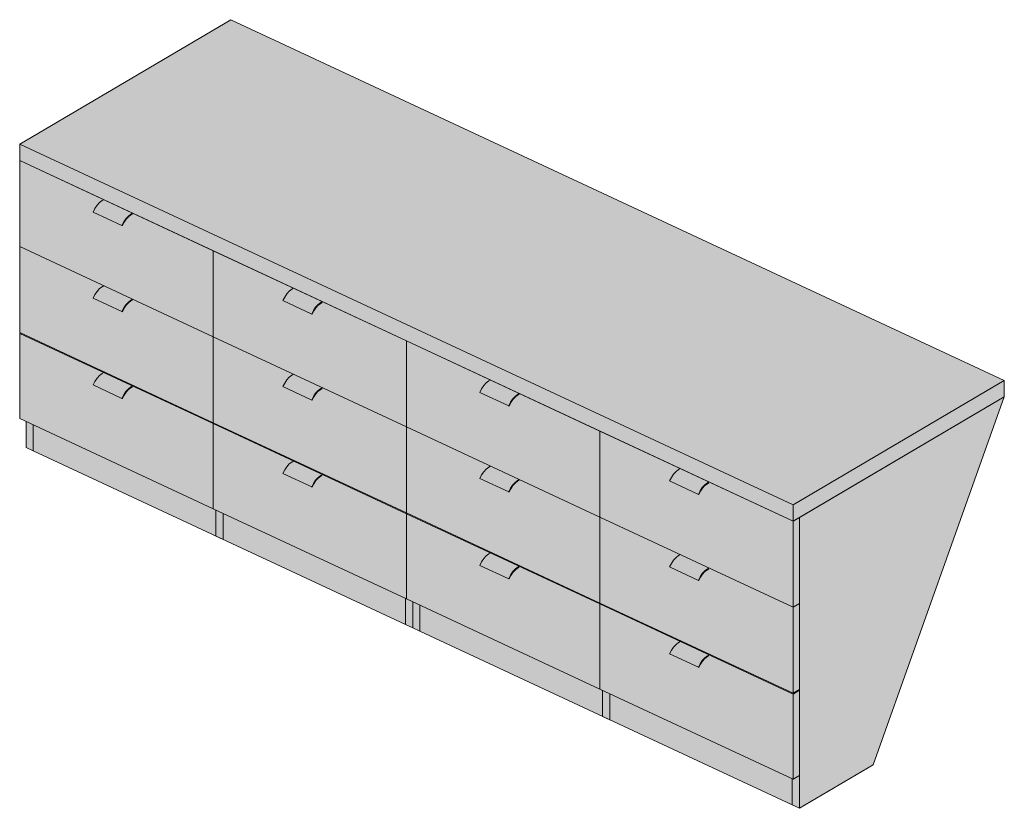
# Model space of a CAD drawing. Header units: centimetres. Extents: x 24553 to 27240, y -3028 to 11849.
# Tile 2 of 4: x 24553 to 24758, y -2731 to -2567. Entities that reach past the tile are written whole.
import ezdxf

# ---------------------------------------------------------------- set-up
doc = ezdxf.new("R2010")
doc.units = ezdxf.units.CM
doc.layers.add('A-GENM', color=13, linetype='Continuous', lineweight=18)

# ---------------------------------------------------------------- blocks, each defined once
blk = doc.blocks.new('FURN_Med_E25-S-09 - E25-S-09-9183737-E25-S-09-1')
at = {"layer": 'A-GENM'}
for points in [[(24713.8, -2667.82), (24757.67, -2641.96), (24597.05, -2567.01), (24553.19, -2592.86), (24706.01, -2664.18)], [(24713.8, -2671.23), (24713.8, -2667.82), (24553.19, -2592.86), (24553.19, -2596.27), (24706.51, -2667.82)], [(24593.34, -2632.89), (24593.34, -2615.01), (24576.63, -2607.21), (24576.63, -2607.38), (24576.29, -2607.57), (24575.75, -2607.99), (24575.24, -2608.57), (24574.88, -2609.11), (24574.54, -2609.81), (24574.43, -2609.78), (24568.46, -2606.99), (24568.81, -2606.25), (24569.26, -2605.58), (24569.77, -2605.02), (24570.32, -2604.61), (24570.65, -2604.42), (24553.19, -2596.27), (24553.19, -2614.15), (24589.73, -2631.2)], [(24574.43, -2609.78), (24574.79, -2609.04), (24575.24, -2608.37), (24575.75, -2607.81), (24576.29, -2607.4), (24570.32, -2604.61), (24569.77, -2605.02), (24569.17, -2605.71), (24568.81, -2606.25), (24568.46, -2606.99), (24572.84, -2609.04)], [(24576.29, -2607.4), (24576.63, -2607.21), (24570.65, -2604.42), (24570.32, -2604.61), (24570.72, -2604.8)], [(24574.54, -2609.81), (24574.93, -2609.04), (24575.4, -2608.37), (24575.9, -2607.86), (24576.47, -2607.47), (24576.63, -2607.38), (24576.63, -2607.21), (24576.29, -2607.4), (24575.75, -2607.81), (24575.16, -2608.49), (24574.75, -2609.11), (24574.43, -2609.78)], [(24593.34, -2650.77), (24593.34, -2632.89), (24576.63, -2625.09), (24576.63, -2625.26), (24576.29, -2625.45), (24575.75, -2625.87), (24575.24, -2626.45), (24574.88, -2626.99), (24574.54, -2627.69), (24574.35, -2627.62), (24568.46, -2624.87), (24568.81, -2624.13), (24569.26, -2623.46), (24569.77, -2622.9), (24570.32, -2622.49), (24570.65, -2622.3), (24553.19, -2614.15), (24553.19, -2632.03), (24591.67, -2649.99)], [(24633.5, -2651.63), (24633.5, -2633.75), (24616.03, -2625.6), (24616.03, -2625.77), (24615.57, -2626.06), (24615.16, -2626.38), (24614.64, -2626.96), (24614.29, -2627.5), (24613.95, -2628.2), (24613.84, -2628.17), (24607.86, -2625.38), (24608.22, -2624.64), (24608.67, -2623.97), (24609.18, -2623.41), (24609.72, -2623), (24610.06, -2622.81), (24593.34, -2615.01), (24593.34, -2632.89), (24629.98, -2649.99)], [(24574.43, -2627.66), (24574.79, -2626.92), (24575.24, -2626.25), (24575.75, -2625.69), (24576.29, -2625.28), (24570.32, -2622.49), (24569.76, -2622.91), (24569.26, -2623.46), (24568.81, -2624.13), (24568.46, -2624.87), (24574.35, -2627.62)], [(24576.29, -2625.28), (24576.63, -2625.09), (24570.65, -2622.3), (24570.32, -2622.49)], [(24613.84, -2628.17), (24614.2, -2627.43), (24614.64, -2626.76), (24615.16, -2626.2), (24615.7, -2625.79), (24609.72, -2623), (24609.18, -2623.41), (24608.58, -2624.1), (24608.22, -2624.64), (24607.86, -2625.38), (24609.72, -2626.25)], [(24615.7, -2625.79), (24616.03, -2625.6), (24610.06, -2622.81), (24609.72, -2623), (24615.57, -2625.73)], [(24574.54, -2627.69), (24574.93, -2626.92), (24575.4, -2626.25), (24575.9, -2625.74), (24576.47, -2625.35), (24576.63, -2625.26), (24576.63, -2625.09), (24576.29, -2625.28), (24575.75, -2625.69), (24575.16, -2626.36), (24574.75, -2626.99), (24574.43, -2627.66)], [(24613.95, -2628.2), (24614.33, -2627.43), (24614.81, -2626.76), (24615.3, -2626.27), (24615.7, -2625.96), (24616.03, -2625.77), (24616.03, -2625.6), (24615.57, -2625.89), (24615.16, -2626.2), (24614.57, -2626.87), (24614.16, -2627.5), (24613.84, -2628.17)], [(24593.34, -2650.94), (24593.5, -2650.84), (24553.35, -2632.1), (24553.19, -2632.2), (24592.98, -2650.77)], [(24593.34, -2668.65), (24593.34, -2650.94), (24576.63, -2643.14), (24576.63, -2643.31), (24576.29, -2643.5), (24575.75, -2643.92), (24575.24, -2644.5), (24574.88, -2645.04), (24574.54, -2645.74), (24574.43, -2645.71), (24568.46, -2642.92), (24568.81, -2642.18), (24569.26, -2641.51), (24569.77, -2640.95), (24570.32, -2640.54), (24570.65, -2640.35), (24553.19, -2632.2), (24553.19, -2649.91), (24576.57, -2660.82)], [(24633.5, -2669.51), (24633.5, -2651.63), (24616.03, -2643.48), (24616.03, -2643.65), (24615.57, -2643.94), (24615.16, -2644.26), (24614.64, -2644.84), (24614.29, -2645.38), (24613.95, -2646.08), (24613.84, -2646.05), (24607.86, -2643.26), (24608.22, -2642.52), (24608.67, -2641.85), (24609.18, -2641.29), (24609.72, -2640.88), (24610.06, -2640.69), (24593.34, -2632.89), (24593.34, -2650.77), (24628.49, -2667.17)], [(24673.65, -2670.37), (24673.65, -2652.49), (24656.93, -2644.69), (24656.93, -2644.86), (24656.6, -2645.05), (24656.06, -2645.47), (24655.55, -2646.05), (24655.19, -2646.59), (24654.85, -2647.29), (24654.74, -2647.26), (24648.76, -2644.47), (24649.12, -2643.73), (24649.57, -2643.06), (24650.08, -2642.5), (24650.63, -2642.09), (24650.96, -2641.9), (24633.5, -2633.75), (24633.5, -2651.63), (24667.25, -2667.38)], [(24574.43, -2645.71), (24574.79, -2644.97), (24575.24, -2644.3), (24575.75, -2643.74), (24576.29, -2643.33), (24570.32, -2640.54), (24569.76, -2640.96), (24569.26, -2641.51), (24568.75, -2642.32), (24568.46, -2642.92), (24573.98, -2645.5)], [(24576.29, -2643.33), (24576.63, -2643.14), (24570.65, -2640.35), (24570.32, -2640.54), (24572.28, -2641.46)], [(24613.84, -2646.05), (24614.2, -2645.31), (24614.64, -2644.64), (24615.16, -2644.08), (24615.7, -2643.67), (24609.72, -2640.88), (24609.11, -2641.37), (24608.67, -2641.85), (24608.22, -2642.52), (24607.86, -2643.26), (24609.72, -2644.13)], [(24615.7, -2643.67), (24616.03, -2643.48), (24610.06, -2640.69), (24609.72, -2640.88), (24615.57, -2643.61)], [(24656.6, -2644.88), (24656.93, -2644.69), (24650.96, -2641.9), (24650.63, -2642.09), (24654.33, -2643.82)], [(24713.8, -2671.23), (24757.67, -2645.37), (24757.67, -2641.96), (24713.8, -2667.82)], [(24574.54, -2645.74), (24574.93, -2644.97), (24575.4, -2644.3), (24575.9, -2643.79), (24576.47, -2643.4), (24576.63, -2643.31), (24576.63, -2643.14), (24576.29, -2643.33), (24575.75, -2643.74), (24575.16, -2644.41), (24574.75, -2645.04), (24574.43, -2645.71)], [(24613.95, -2646.08), (24614.33, -2645.31), (24614.81, -2644.64), (24615.28, -2644.16), (24615.7, -2643.84), (24616.03, -2643.65), (24616.03, -2643.48), (24615.57, -2643.77), (24615.16, -2644.08), (24614.57, -2644.75), (24614.16, -2645.38), (24613.84, -2646.05)], [(24654.74, -2647.26), (24655.1, -2646.51), (24655.55, -2645.84), (24656.06, -2645.29), (24656.6, -2644.88), (24650.63, -2642.09), (24650.08, -2642.5), (24649.48, -2643.19), (24649.12, -2643.73), (24648.76, -2644.47), (24654.33, -2647.07)], [(24654.85, -2647.29), (24655.24, -2646.51), (24655.71, -2645.84), (24656.21, -2645.34), (24656.78, -2644.95), (24656.93, -2644.86), (24656.93, -2644.69), (24656.6, -2644.88), (24656.06, -2645.29), (24655.47, -2645.96), (24655.06, -2646.59), (24654.74, -2647.26)], [(24715.13, -2730.89), (24730.42, -2721.88), (24757.67, -2645.37), (24715.13, -2670.44), (24715.13, -2724.87)], [(24556.01, -2656.63), (24556.01, -2651.23), (24554.52, -2650.53), (24554.52, -2655.94)], [(24633.33, -2692.72), (24633.33, -2687.31), (24556.01, -2651.23), (24556.01, -2656.63), (24630.69, -2691.49)], [(24633.5, -2669.68), (24633.66, -2669.58), (24593.5, -2650.84), (24593.34, -2650.94), (24633.13, -2669.51)], [(24633.5, -2687.39), (24633.5, -2669.68), (24616.03, -2661.53), (24616.03, -2661.7), (24615.57, -2661.99), (24615.16, -2662.31), (24614.64, -2662.89), (24614.29, -2663.43), (24613.95, -2664.13), (24613.84, -2664.1), (24607.86, -2661.31), (24608.22, -2660.57), (24608.67, -2659.9), (24609.18, -2659.34), (24609.72, -2658.93), (24610.06, -2658.74), (24593.34, -2650.94), (24593.34, -2668.65), (24633.33, -2687.31)], [(24673.65, -2688.25), (24673.65, -2670.37), (24656.93, -2662.57), (24656.93, -2662.74), (24656.6, -2662.93), (24656.06, -2663.35), (24655.55, -2663.93), (24655.19, -2664.47), (24654.85, -2665.17), (24654.66, -2665.1), (24648.76, -2662.35), (24649.12, -2661.61), (24649.57, -2660.94), (24650.11, -2660.36), (24650.63, -2659.97), (24650.96, -2659.78), (24633.5, -2651.63), (24633.5, -2669.51), (24667.25, -2685.26)], [(24713.8, -2689.11), (24713.8, -2671.23), (24696.34, -2663.08), (24696.34, -2663.25), (24696.01, -2663.44), (24695.46, -2663.86), (24694.95, -2664.44), (24694.59, -2664.98), (24694.26, -2665.68), (24694.15, -2665.65), (24688.17, -2662.86), (24688.53, -2662.12), (24688.98, -2661.45), (24689.49, -2660.89), (24690.03, -2660.48), (24690.37, -2660.29), (24673.65, -2652.49), (24673.65, -2670.37), (24706.01, -2685.47)], [(24613.84, -2664.1), (24614.2, -2663.36), (24614.64, -2662.69), (24615.16, -2662.13), (24615.7, -2661.72), (24609.72, -2658.93), (24609.18, -2659.34), (24608.67, -2659.9), (24608.15, -2660.71), (24607.86, -2661.31), (24613.39, -2663.89)], [(24615.7, -2661.72), (24616.03, -2661.53), (24610.06, -2658.74), (24609.72, -2658.93), (24615.57, -2661.66)], [(24654.74, -2665.14), (24655.1, -2664.39), (24655.55, -2663.72), (24656.06, -2663.17), (24656.6, -2662.76), (24650.63, -2659.97), (24650.08, -2660.38), (24649.48, -2661.07), (24649.12, -2661.61), (24648.76, -2662.35), (24654.66, -2665.1)], [(24656.6, -2662.76), (24656.93, -2662.57), (24650.96, -2659.78), (24650.63, -2659.97), (24655.11, -2662.07)], [(24696.01, -2663.27), (24696.34, -2663.08), (24690.37, -2660.29), (24690.03, -2660.48), (24693.09, -2661.91)], [(24613.95, -2664.13), (24614.33, -2663.36), (24614.81, -2662.69), (24615.3, -2662.2), (24615.7, -2661.89), (24616.03, -2661.7), (24616.03, -2661.53), (24615.57, -2661.82), (24615.16, -2662.13), (24614.57, -2662.8), (24614.16, -2663.43), (24613.84, -2664.1)], [(24694.15, -2665.65), (24694.51, -2664.91), (24694.95, -2664.24), (24695.46, -2663.68), (24696.01, -2663.27), (24690.03, -2660.48), (24689.49, -2660.89), (24688.89, -2661.58), (24688.53, -2662.12), (24688.17, -2662.86), (24693.09, -2665.16)], [(24654.85, -2665.17), (24655.24, -2664.39), (24655.71, -2663.72), (24656.21, -2663.22), (24656.78, -2662.83), (24656.93, -2662.74), (24656.93, -2662.57), (24656.6, -2662.76), (24656.06, -2663.17), (24655.47, -2663.84), (24655.06, -2664.47), (24654.74, -2665.14)], [(24694.26, -2665.68), (24694.64, -2664.91), (24695.12, -2664.24), (24695.59, -2663.76), (24696.01, -2663.44), (24696.34, -2663.25), (24696.34, -2663.08), (24696.01, -2663.27), (24695.46, -2663.68), (24694.88, -2664.35), (24694.47, -2664.98), (24694.15, -2665.65)], [(24673.65, -2688.42), (24673.81, -2688.32), (24633.66, -2669.58), (24633.5, -2669.68), (24673.28, -2688.25)], [(24673.65, -2706.13), (24673.65, -2688.42), (24656.93, -2680.62), (24656.93, -2680.79), (24656.6, -2680.98), (24656.06, -2681.4), (24655.55, -2681.98), (24655.19, -2682.52), (24654.85, -2683.22), (24654.74, -2683.19), (24648.76, -2680.4), (24649.12, -2679.66), (24649.57, -2678.99), (24650.08, -2678.43), (24650.63, -2678.02), (24650.96, -2677.83), (24633.5, -2669.68), (24633.5, -2687.39), (24654.33, -2697.11)], [(24713.8, -2706.99), (24713.8, -2689.11), (24696.34, -2680.96), (24696.34, -2681.13), (24696.01, -2681.32), (24695.46, -2681.74), (24694.95, -2682.32), (24694.59, -2682.86), (24694.26, -2683.56), (24694.06, -2683.49), (24688.17, -2680.74), (24688.53, -2680), (24688.98, -2679.33), (24689.49, -2678.77), (24690.03, -2678.36), (24690.37, -2678.17), (24673.65, -2670.37), (24673.65, -2688.25), (24706.01, -2703.35)], [(24713.8, -2689.11), (24715.13, -2688.32), (24715.13, -2670.44), (24713.8, -2671.23), (24713.8, -2687.7)], [(24654.74, -2683.19), (24655.1, -2682.44), (24655.55, -2681.77), (24656.06, -2681.22), (24656.6, -2680.81), (24650.63, -2678.02), (24650.07, -2678.44), (24649.57, -2678.99), (24649.05, -2679.79), (24648.76, -2680.4), (24654.33, -2683)], [(24656.6, -2680.81), (24656.93, -2680.62), (24650.96, -2677.83), (24650.63, -2678.02), (24654.33, -2679.75)], [(24694.15, -2683.53), (24694.51, -2682.79), (24694.95, -2682.12), (24695.46, -2681.56), (24696.01, -2681.15), (24690.03, -2678.36), (24689.49, -2678.77), (24688.89, -2679.46), (24688.53, -2680), (24688.17, -2680.74), (24694.06, -2683.49)], [(24696.01, -2681.15), (24696.34, -2680.96), (24690.37, -2678.17), (24690.03, -2678.36), (24693.09, -2679.79)], [(24654.85, -2683.22), (24655.24, -2682.44), (24655.71, -2681.77), (24656.21, -2681.27), (24656.78, -2680.88), (24656.93, -2680.79), (24656.93, -2680.62), (24656.6, -2680.81), (24656.06, -2681.22), (24655.47, -2681.89), (24655.06, -2682.52), (24654.74, -2683.19)], [(24694.26, -2683.56), (24694.64, -2682.79), (24695.12, -2682.12), (24695.59, -2681.64), (24696.01, -2681.32), (24696.34, -2681.13), (24696.34, -2680.96), (24696.01, -2681.15), (24695.46, -2681.56), (24694.88, -2682.23), (24694.47, -2682.86), (24694.15, -2683.53)], [(24634.82, -2693.42), (24634.82, -2688.01), (24633.33, -2687.31), (24633.33, -2692.72), (24633.5, -2692.79)], [(24636.32, -2694.11), (24636.32, -2688.71), (24634.82, -2688.01), (24634.82, -2693.42)], [(24713.64, -2730.2), (24713.64, -2724.79), (24636.32, -2688.71), (24636.32, -2694.11), (24706.01, -2726.64)], [(24713.8, -2707.16), (24715.13, -2706.37), (24714.97, -2706.3), (24713.8, -2706.99), (24673.81, -2688.32), (24673.65, -2688.42), (24713.44, -2706.99)], [(24713.8, -2724.87), (24713.8, -2707.16), (24696.34, -2699.01), (24696.34, -2699.18), (24696.01, -2699.37), (24695.46, -2699.79), (24694.95, -2700.37), (24694.59, -2700.91), (24694.26, -2701.61), (24694.15, -2701.58), (24688.17, -2698.79), (24688.53, -2698.05), (24688.98, -2697.38), (24689.49, -2696.82), (24690.03, -2696.41), (24690.37, -2696.22), (24673.65, -2688.42), (24673.65, -2706.13), (24713.64, -2724.79)], [(24713.8, -2706.99), (24715.13, -2706.2), (24715.13, -2688.32), (24713.8, -2689.11), (24713.8, -2705.75)], [(24694.15, -2701.58), (24694.51, -2700.84), (24694.95, -2700.17), (24695.46, -2699.61), (24696.01, -2699.2), (24690.03, -2696.41), (24689.49, -2696.82), (24688.98, -2697.38), (24688.46, -2698.19), (24688.17, -2698.79), (24693.7, -2701.37)], [(24696.01, -2699.2), (24696.34, -2699.01), (24690.37, -2696.22), (24690.03, -2696.41), (24690.83, -2696.79)], [(24694.26, -2701.61), (24694.64, -2700.84), (24695.12, -2700.17), (24695.61, -2699.68), (24696.01, -2699.37), (24696.34, -2699.18), (24696.34, -2699.01), (24696.01, -2699.2), (24695.46, -2699.61), (24694.88, -2700.28), (24694.47, -2700.91), (24694.15, -2701.58)], [(24713.8, -2724.87), (24715.13, -2724.08), (24715.13, -2706.37), (24713.8, -2707.16), (24713.8, -2724.3)]]:
    blk.add_hatch(color=256, dxfattribs=at).paths.add_polyline_path(points)
h = blk.add_hatch(color=256, dxfattribs=at)
h.paths.add_polyline_path([(24715.13, -2730.89), (24715.13, -2724.08), (24713.8, -2724.87), (24713.64, -2724.79), (24713.64, -2730.2), (24714.97, -2730.82)])
h.paths.add_polyline_path([(24715.13, -2706.37), (24715.13, -2706.2), (24714.97, -2706.3)])
for p, q in [((24597.05, -2567.01), (24553.19, -2592.86)), ((24757.67, -2641.96), (24597.05, -2567.01)), ((24553.19, -2592.86), (24713.8, -2667.82)), ((24553.19, -2596.27), (24553.19, -2592.86)), ((24553.19, -2596.27), (24593.34, -2615.01)), ((24553.19, -2614.15), (24553.19, -2596.27)), ((24713.8, -2671.23), (24553.19, -2596.27)), ((24570.32, -2604.61), (24570.65, -2604.42)), ((24568.46, -2606.99), (24574.43, -2609.78)), ((24576.63, -2607.21), (24576.29, -2607.4)), ((24576.29, -2607.57), (24576.63, -2607.38)), ((24574.43, -2609.78), (24574.54, -2609.81)), ((24593.34, -2632.89), (24553.19, -2614.15)), ((24553.19, -2614.15), (24593.34, -2632.89)), ((24553.19, -2632.03), (24553.19, -2614.15)), ((24593.34, -2615.01), (24633.5, -2633.75)), ((24593.34, -2615.01), (24593.34, -2632.89)), ((24593.34, -2632.89), (24593.34, -2615.01)), ((24570.32, -2622.49), (24570.65, -2622.3)), ((24609.72, -2623), (24610.06, -2622.81)), ((24568.46, -2624.87), (24574.43, -2627.66)), ((24576.63, -2625.09), (24576.29, -2625.28)), ((24576.29, -2625.45), (24576.63, -2625.26)), ((24607.86, -2625.38), (24613.84, -2628.17)), ((24616.03, -2625.6), (24615.7, -2625.79)), ((24615.7, -2625.96), (24616.03, -2625.77)), ((24574.43, -2627.66), (24574.54, -2627.69)), ((24613.84, -2628.17), (24613.95, -2628.2)), ((24593.34, -2650.77), (24553.19, -2632.03)), ((24553.35, -2632.1), (24553.19, -2632.2)), ((24553.19, -2632.2), (24593.34, -2650.94)), ((24553.19, -2649.91), (24553.19, -2632.2)), ((24633.5, -2651.63), (24593.34, -2632.89)), ((24593.34, -2632.89), (24633.5, -2651.63)), ((24593.34, -2632.89), (24593.34, -2650.77)), ((24593.34, -2650.77), (24593.34, -2632.89)), ((24633.5, -2633.75), (24673.65, -2652.49)), ((24633.5, -2651.63), (24633.5, -2633.75)), ((24633.5, -2633.75), (24633.5, -2651.63)), ((24570.32, -2640.54), (24570.81, -2640.25)), ((24609.72, -2640.88), (24610.06, -2640.69)), ((24650.63, -2642.09), (24650.96, -2641.9)), ((24713.8, -2667.82), (24757.67, -2641.96)), ((24757.67, -2641.96), (24757.67, -2645.37)), ((24568.46, -2642.92), (24574.43, -2645.71)), ((24576.79, -2643.04), (24576.29, -2643.33)), ((24576.29, -2643.5), (24576.63, -2643.31)), ((24607.86, -2643.26), (24613.84, -2646.05)), ((24616.03, -2643.48), (24615.7, -2643.67)), ((24615.7, -2643.84), (24616.03, -2643.65)), ((24574.43, -2645.71), (24574.54, -2645.74)), ((24613.84, -2646.05), (24613.95, -2646.08)), ((24648.76, -2644.47), (24654.74, -2647.26)), ((24656.93, -2644.69), (24656.6, -2644.88)), ((24656.6, -2645.05), (24656.93, -2644.86)), ((24757.67, -2645.37), (24713.8, -2671.23)), ((24757.67, -2645.37), (24715.13, -2670.44)), ((24730.42, -2721.88), (24757.67, -2645.37)), ((24654.74, -2647.26), (24654.85, -2647.29)), ((24593.34, -2668.65), (24553.19, -2649.91)), ((24554.52, -2655.94), (24554.52, -2650.53)), ((24556.01, -2656.63), (24556.01, -2651.23)), ((24556.01, -2651.23), (24556.01, -2656.63)), ((24633.5, -2669.51), (24593.34, -2650.77)), ((24593.5, -2650.84), (24593.34, -2650.94)), ((24593.34, -2650.94), (24593.5, -2650.84)), ((24593.34, -2650.94), (24633.5, -2669.68)), ((24593.34, -2650.94), (24593.34, -2668.65)), ((24593.34, -2668.65), (24593.34, -2650.94)), ((24673.65, -2670.37), (24633.5, -2651.63)), ((24633.5, -2651.63), (24673.65, -2670.37)), ((24633.5, -2669.51), (24633.5, -2651.63)), ((24633.5, -2651.63), (24633.5, -2669.51)), ((24673.65, -2670.37), (24673.65, -2652.49)), ((24673.65, -2652.49), (24713.8, -2671.23)), ((24673.65, -2652.49), (24673.65, -2670.37)), ((24554.52, -2655.94), (24556.01, -2656.63)), ((24633.33, -2692.72), (24556.01, -2656.63)), ((24609.72, -2658.93), (24610.22, -2658.64)), ((24650.63, -2659.97), (24650.96, -2659.78)), ((24690.03, -2660.48), (24690.37, -2660.29)), ((24607.86, -2661.31), (24613.84, -2664.1)), ((24616.19, -2661.43), (24615.7, -2661.72)), ((24615.7, -2661.89), (24616.03, -2661.7)), ((24648.76, -2662.35), (24654.74, -2665.14)), ((24613.84, -2664.1), (24613.95, -2664.13)), ((24656.93, -2662.57), (24656.6, -2662.76)), ((24656.6, -2662.93), (24656.93, -2662.74)), ((24688.17, -2662.86), (24694.15, -2665.65)), ((24696.34, -2663.08), (24696.01, -2663.27)), ((24696.01, -2663.44), (24696.34, -2663.25)), ((24654.74, -2665.14), (24654.85, -2665.17)), ((24694.15, -2665.65), (24694.26, -2665.68)), ((24713.8, -2671.23), (24713.8, -2667.82)), ((24633.5, -2687.39), (24593.34, -2668.65)), ((24593.92, -2674.33), (24593.92, -2668.92)), ((24595.42, -2669.62), (24595.42, -2675.02)), ((24673.65, -2688.25), (24633.5, -2669.51)), ((24633.66, -2669.58), (24633.5, -2669.68)), ((24633.5, -2669.68), (24633.66, -2669.58)), ((24633.5, -2669.68), (24673.65, -2688.42)), ((24633.5, -2687.39), (24633.5, -2669.68)), ((24633.5, -2669.68), (24633.5, -2687.39)), ((24673.65, -2688.25), (24673.65, -2670.37)), ((24713.8, -2689.11), (24673.65, -2670.37)), ((24673.65, -2670.37), (24713.8, -2689.11)), ((24673.65, -2670.37), (24673.65, -2688.25)), ((24713.8, -2671.23), (24715.13, -2670.44)), ((24715.13, -2670.44), (24715.13, -2688.32)), ((24715.13, -2670.44), (24715.13, -2730.89)), ((24713.8, -2671.23), (24713.8, -2689.11)), ((24593.92, -2674.33), (24595.42, -2675.02)), ((24650.63, -2678.02), (24651.12, -2677.73)), ((24690.03, -2678.36), (24690.37, -2678.17)), ((24648.76, -2680.4), (24654.74, -2683.19)), ((24657.1, -2680.52), (24656.6, -2680.81)), ((24656.6, -2680.98), (24656.93, -2680.79)), ((24688.17, -2680.74), (24694.15, -2683.53)), ((24696.34, -2680.96), (24696.01, -2681.15)), ((24696.01, -2681.32), (24696.34, -2681.13)), ((24654.74, -2683.19), (24654.85, -2683.22)), ((24694.15, -2683.53), (24694.26, -2683.56)), ((24633.33, -2692.72), (24633.33, -2687.31)), ((24633.33, -2692.72), (24633.33, -2687.31)), ((24673.65, -2706.13), (24633.5, -2687.39)), ((24634.82, -2693.42), (24634.82, -2688.01)), ((24634.82, -2688.01), (24634.82, -2693.42)), ((24636.32, -2688.71), (24636.32, -2694.11)), ((24636.32, -2688.71), (24636.32, -2694.11)), ((24713.8, -2706.99), (24673.65, -2688.25)), ((24673.65, -2688.42), (24673.81, -2688.32)), ((24673.81, -2688.32), (24673.65, -2688.42)), ((24673.65, -2706.13), (24673.65, -2688.42)), ((24673.65, -2688.42), (24713.8, -2707.16)), ((24673.65, -2688.42), (24673.65, -2706.13)), ((24715.13, -2688.32), (24713.8, -2689.11)), ((24713.8, -2689.11), (24715.13, -2688.32)), ((24715.13, -2688.32), (24715.13, -2706.2)), ((24713.8, -2689.11), (24713.8, -2706.99)), ((24633.33, -2692.72), (24634.82, -2693.42)), ((24634.82, -2693.42), (24636.32, -2694.11)), ((24713.64, -2730.2), (24636.32, -2694.11)), ((24690.03, -2696.41), (24690.53, -2696.12)), ((24688.17, -2698.79), (24694.15, -2701.58)), ((24696.5, -2698.91), (24696.01, -2699.2)), ((24696.01, -2699.37), (24696.34, -2699.18)), ((24694.15, -2701.58), (24694.26, -2701.61)), ((24713.8, -2724.87), (24673.65, -2706.13)), ((24674.23, -2711.81), (24674.23, -2706.4)), ((24675.73, -2707.1), (24675.73, -2712.5)), ((24715.13, -2706.2), (24713.8, -2706.99)), ((24713.8, -2707.16), (24715.13, -2706.37)), ((24713.8, -2707.16), (24713.8, -2724.87)), ((24715.13, -2706.37), (24714.97, -2706.3)), ((24715.13, -2706.37), (24715.13, -2724.08)), ((24674.23, -2711.81), (24675.73, -2712.5)), ((24715.13, -2730.89), (24730.42, -2721.88)), ((24713.64, -2724.79), (24713.64, -2730.2)), ((24713.64, -2730.2), (24713.64, -2724.79)), ((24715.13, -2724.08), (24713.8, -2724.87)), ((24713.64, -2730.2), (24715.13, -2730.89))]:
    blk.add_line(p, q, dxfattribs=at)
for points in [[(24568.46, -2606.99, 0), (24568.81, -2606.25, 0), (24569.26, -2605.58, 0), (24569.77, -2605.02, 0), (24570.32, -2604.61, 0)], [(24576.29, -2607.4, 0), (24575.75, -2607.81, 0), (24575.24, -2608.37, 0), (24574.79, -2609.04, 0), (24574.43, -2609.78, 0)], [(24574.54, -2609.81, 0), (24574.88, -2609.11, 0), (24575.3, -2608.48, 0), (24575.78, -2607.96, 0), (24576.29, -2607.57, 0)], [(24568.46, -2624.87, 0), (24568.81, -2624.13, 0), (24569.26, -2623.46, 0), (24569.77, -2622.9, 0), (24570.32, -2622.49, 0)], [(24607.86, -2625.38, 0), (24608.22, -2624.64, 0), (24608.67, -2623.97, 0), (24609.18, -2623.41, 0), (24609.72, -2623, 0)], [(24576.29, -2625.28, 0), (24575.75, -2625.69, 0), (24575.24, -2626.25, 0), (24574.79, -2626.92, 0), (24574.43, -2627.66, 0)], [(24574.54, -2627.69, 0), (24574.88, -2626.99, 0), (24575.3, -2626.36, 0), (24575.78, -2625.84, 0), (24576.29, -2625.45, 0)], [(24615.7, -2625.79, 0), (24615.16, -2626.2, 0), (24614.64, -2626.76, 0), (24614.2, -2627.43, 0), (24613.84, -2628.17, 0)], [(24613.95, -2628.2, 0), (24614.29, -2627.5, 0), (24614.71, -2626.87, 0), (24615.19, -2626.35, 0), (24615.7, -2625.96, 0)], [(24568.46, -2642.92, 0), (24568.81, -2642.18, 0), (24569.26, -2641.51, 0), (24569.77, -2640.95, 0), (24570.32, -2640.54, 0)], [(24607.86, -2643.26, 0), (24608.22, -2642.52, 0), (24608.67, -2641.85, 0), (24609.18, -2641.29, 0), (24609.72, -2640.88, 0)], [(24576.29, -2643.33, 0), (24575.75, -2643.74, 0), (24575.24, -2644.3, 0), (24574.79, -2644.97, 0), (24574.43, -2645.71, 0)], [(24574.54, -2645.74, 0), (24574.88, -2645.04, 0), (24575.3, -2644.41, 0), (24575.78, -2643.89, 0), (24576.29, -2643.5, 0)], [(24615.7, -2643.67, 0), (24615.16, -2644.08, 0), (24614.64, -2644.64, 0), (24614.2, -2645.31, 0), (24613.84, -2646.05, 0)], [(24613.95, -2646.08, 0), (24614.29, -2645.38, 0), (24614.71, -2644.75, 0), (24615.19, -2644.23, 0), (24615.7, -2643.84, 0)], [(24648.76, -2644.47, 0), (24649.12, -2643.73, 0), (24649.57, -2643.06, 0), (24650.08, -2642.5, 0), (24650.63, -2642.09, 0)], [(24656.6, -2644.88, 0), (24656.06, -2645.29, 0), (24655.55, -2645.84, 0), (24655.1, -2646.51, 0), (24654.74, -2647.26, 0)], [(24654.85, -2647.29, 0), (24655.19, -2646.59, 0), (24655.61, -2645.96, 0), (24656.09, -2645.44, 0), (24656.6, -2645.05, 0)], [(24607.86, -2661.31, 0), (24608.22, -2660.57, 0), (24608.67, -2659.9, 0), (24609.18, -2659.34, 0), (24609.72, -2658.93, 0)], [(24648.76, -2662.35, 0), (24649.12, -2661.61, 0), (24649.57, -2660.94, 0), (24650.08, -2660.38, 0), (24650.63, -2659.97, 0)], [(24615.7, -2661.72, 0), (24615.16, -2662.13, 0), (24614.64, -2662.69, 0), (24614.2, -2663.36, 0), (24613.84, -2664.1, 0)], [(24613.95, -2664.13, 0), (24614.29, -2663.43, 0), (24614.71, -2662.8, 0), (24615.19, -2662.28, 0), (24615.7, -2661.89, 0)], [(24688.17, -2662.86, 0), (24688.53, -2662.12, 0), (24688.98, -2661.45, 0), (24689.49, -2660.89, 0), (24690.03, -2660.48, 0)], [(24656.6, -2662.76, 0), (24656.06, -2663.17, 0), (24655.55, -2663.72, 0), (24655.1, -2664.39, 0), (24654.74, -2665.14, 0)], [(24654.85, -2665.17, 0), (24655.19, -2664.47, 0), (24655.61, -2663.84, 0), (24656.09, -2663.32, 0), (24656.6, -2662.93, 0)], [(24696.01, -2663.27, 0), (24695.46, -2663.68, 0), (24694.95, -2664.24, 0), (24694.51, -2664.91, 0), (24694.15, -2665.65, 0)], [(24694.26, -2665.68, 0), (24694.59, -2664.98, 0), (24695.02, -2664.35, 0), (24695.5, -2663.83, 0), (24696.01, -2663.44, 0)], [(24648.76, -2680.4, 0), (24649.12, -2679.66, 0), (24649.57, -2678.99, 0), (24650.08, -2678.43, 0), (24650.63, -2678.02, 0)], [(24688.17, -2680.74, 0), (24688.53, -2680, 0), (24688.98, -2679.33, 0), (24689.49, -2678.77, 0), (24690.03, -2678.36, 0)], [(24656.6, -2680.81, 0), (24656.06, -2681.22, 0), (24655.55, -2681.77, 0), (24655.1, -2682.44, 0), (24654.74, -2683.19, 0)], [(24654.85, -2683.22, 0), (24655.19, -2682.52, 0), (24655.61, -2681.89, 0), (24656.09, -2681.37, 0), (24656.6, -2680.98, 0)], [(24696.01, -2681.15, 0), (24695.46, -2681.56, 0), (24694.95, -2682.12, 0), (24694.51, -2682.79, 0), (24694.15, -2683.53, 0)], [(24694.26, -2683.56, 0), (24694.59, -2682.86, 0), (24695.02, -2682.23, 0), (24695.5, -2681.71, 0), (24696.01, -2681.32, 0)], [(24688.17, -2698.79, 0), (24688.53, -2698.05, 0), (24688.98, -2697.38, 0), (24689.49, -2696.82, 0), (24690.03, -2696.41, 0)], [(24696.01, -2699.2, 0), (24695.46, -2699.61, 0), (24694.95, -2700.17, 0), (24694.51, -2700.84, 0), (24694.15, -2701.58, 0)], [(24694.26, -2701.61, 0), (24694.59, -2700.91, 0), (24695.02, -2700.28, 0), (24695.5, -2699.76, 0), (24696.01, -2699.37, 0)]]:
    blk.add_polyline3d(points, dxfattribs=at)

msp = doc.modelspace()

# ---------------------------------------------------------------- block references
at = {"layer": 'A-GENM'}
msp.add_blockref('FURN_Med_E25-S-09 - E25-S-09-9183737-E25-S-09-1', (0, 0), dxfattribs=at)

doc.saveas('drawing.dxf')
